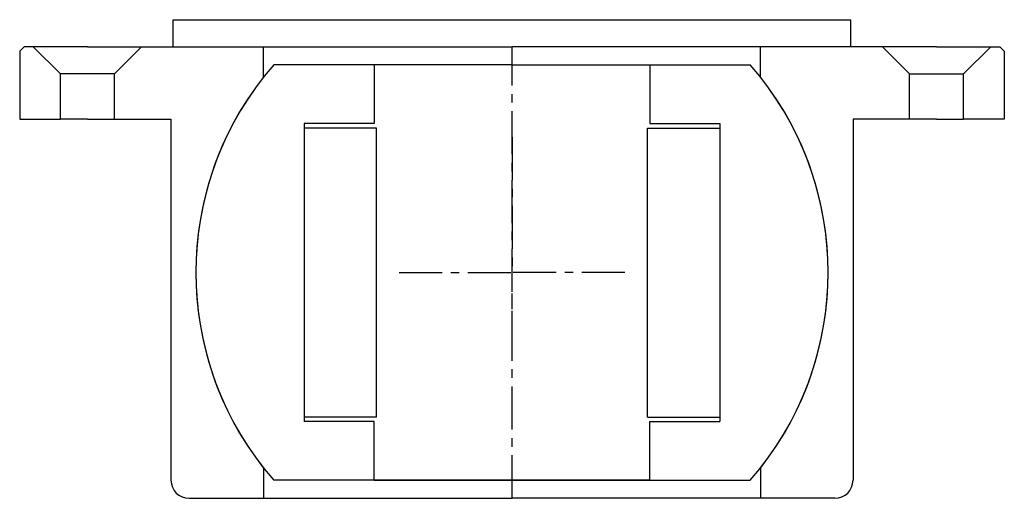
# Model space of a CAD drawing. Header units: millimetres. Extents: x -54 to 54, y -42 to 11.
import ezdxf

# ---------------------------------------------------------------- set-up
doc = ezdxf.new("R2010")
doc.units = ezdxf.units.MM
doc.header["$LTSCALE"] = 0.15
doc.header["$MEASUREMENT"] = 0
doc.linetypes.add('CENTER', pattern=[50.8, 31.75, -6.35, 6.35, -6.35])
doc.layers.get('0').update_dxf_attribs({"linetype": 'CONTINUOUS'})
doc.layers.add('CENTER', color=1, linetype='CENTER')

# ---------------------------------------------------------------- blocks, each defined once
blk = doc.blocks.new('5T035-HOUSE')
for p, q in [((-37.5, 28), (37.5, 28)), ((-37.5, 25), (-37.5, 28)), ((37.5, 25), (37.5, 28)), ((-54, 25), (-54.5, 24.5)), ((-54.5, 24.5), (-54.5, 17)), ((-53, 25), (-54, 25)), ((-47, 25), (-53, 25)), ((-53, 25), (-50, 22)), ((-47, 25), (-41, 25)), ((-41, 25), (-44, 22)), ((-41, 25), (0, 25)), ((-27.5, 21.65), (-27.5, 25)), ((41, 25), (0, 25)), ((27.5, 21.65), (27.5, 25)), ((47, 25), (41, 25)), ((41, 25), (44, 22)), ((47, 25), (53, 25)), ((53, 25), (50, 22)), ((53, 25), (54, 25)), ((54, 25), (54.5, 24.5)), ((54.5, 24.5), (54.5, 17)), ((-50, 17), (-50, 22)), ((-44, 22), (-50, 22)), ((-44, 17), (-44, 22)), ((44, 22), (50, 22)), ((44, 17), (44, 22)), ((50, 17), (50, 22)), ((-54.5, 17), (-50, 17)), ((-47, 17), (-50, 17)), ((-47, 17), (-44, 17)), ((-44, 17), (-37.75, 17)), ((-37.75, 17), (-37.75, -23)), ((37.75, 17), (37.75, -23)), ((44, 17), (37.75, 17)), ((47, 17), (44, 17)), ((47, 17), (50, 17)), ((54.5, 17), (50, 17)), ((-27.5, -21.65), (-27.5, -25)), ((27.5, -21.65), (27.5, -25)), ((-35.75, -25), (-27.5, -25)), ((-27.5, -25), (0, -25)), ((27.5, -25), (0, -25)), ((35.75, -25), (27.5, -25))]:
    blk.add_line(p, q)
for centre, radius, start, end in [((0, 0), 35, 141.7868, 218.2132), ((0, 0), 35, 321.7868, 38.2132), ((-35.75, -23), 2, 180, 270), ((35.75, -23), 2, 270, 0)]:
    blk.add_arc(centre, radius, start, end)
at = {"layer": 'CENTER'}
blk.add_line((0, -25), (0, 25), dxfattribs=at)
blk = doc.blocks.new('Ball-70-30')
for p, q in [((0, 23), (-26.38, 23)), ((-15.25, 23), (-15.25, 16.5)), ((0, 23), (26.38, 23)), ((15.25, 23), (15.25, 16.5)), ((-23, 16.5), (-23, -16.5)), ((-15.25, 16.5), (-23, 16.5)), ((15.25, 16.5), (23, 16.5)), ((23, 16.5), (23, -16.5)), ((-15, 16), (-23, 16)), ((-15, -16), (-15, 16)), ((15, -16), (15, 16)), ((15, 16), (23, 16)), ((-15, -16), (-23, -16)), ((15, -16), (23, -16)), ((-15.25, -16.5), (-23, -16.5)), ((-15.25, -23), (-15.25, -16.5)), ((15.25, -23), (15.25, -16.5)), ((15.25, -16.5), (23, -16.5)), ((0, -23), (-26.38, -23)), ((-15.25, -23), (0, -23)), ((15.25, -23), (0, -23)), ((0, -23), (26.38, -23))]:
    blk.add_line(p, q)
for start, end in [(138.9177, 221.0823), (318.9177, 41.0823)]:
    blk.add_arc((0, 0), 35, start, end)
at = {"layer": 'CENTER'}
for p in [(0, 15), (-12.5, 0), (0, -9), (12.5, 0)]:
    blk.add_line(p, (0, 0), dxfattribs=at)

msp = doc.modelspace()

# ---------------------------------------------------------------- block references
for name in ['5T035-HOUSE', 'Ball-70-30']:
    msp.add_blockref(name, (0, -17))

doc.saveas('drawing.dxf')
